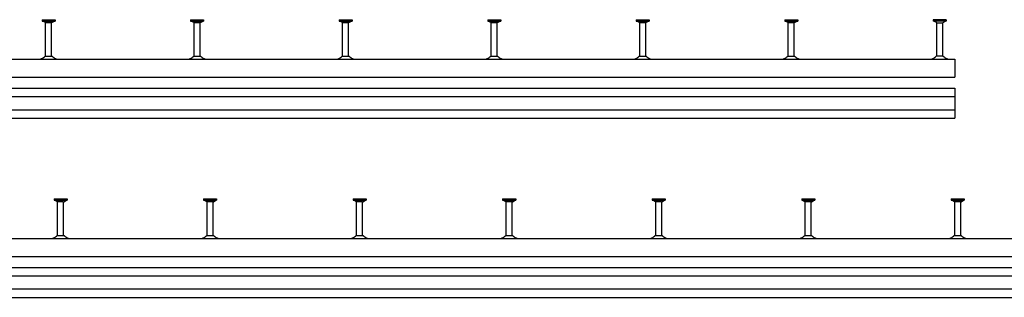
# Model space of a CAD drawing. Header units: millimetres. Extents: x 7963 to 14103, y -477 to 2743.
# Tile 4 of 7: x 9500 to 11146, y -477 to -13. Entities that reach past the tile are written whole.
import ezdxf

# ---------------------------------------------------------------- set-up
doc = ezdxf.new("R2010")
doc.units = ezdxf.units.MM
doc.header["$LTSCALE"] = 10
doc.layers.add('HALFEN', color=2, linetype='CONTINUOUS')

msp = doc.modelspace()

# ---------------------------------------------------------------- linework, layer by layer
at = {"layer": 'HALFEN'}
for p, q in [((9537.3, -12.8), (9559.1, -12.8)), ((9537.3, -12.8), (9537.3, -15)), ((9537.3, -15), (9559.1, -15)), ((9542.7, -17.5), (9538.3, -15)), ((9543.1, -13.3), (9543.1, -14.5)), ((9553.3, -13.3), (9553.3, -14.5)), ((9553.7, -17.5), (9558, -15)), ((9559.1, -12.8), (9559.1, -15)), ((9785.6, -12.8), (9807.4, -12.8)), ((9785.6, -12.8), (9785.6, -15)), ((9785.6, -15), (9807.4, -15)), ((9791, -17.5), (9786.6, -15)), ((9791.4, -13.3), (9791.4, -14.5)), ((9801.6, -13.3), (9801.6, -14.5)), ((9802, -17.5), (9806.3, -15)), ((9807.4, -12.8), (9807.4, -15)), ((10033.9, -12.8), (10055.7, -12.8)), ((10033.9, -12.8), (10033.9, -15)), ((10033.9, -15), (10055.7, -15)), ((10039.3, -17.5), (10035, -15)), ((10039.7, -13.3), (10039.7, -14.5)), ((10049.9, -13.3), (10049.9, -14.5)), ((10050.3, -17.5), (10054.7, -15)), ((10055.7, -12.8), (10055.7, -15)), ((10282.3, -12.8), (10304.1, -12.8)), ((10282.3, -12.8), (10282.3, -15)), ((10282.3, -15), (10304.1, -15)), ((10287.7, -17.5), (10283.3, -15)), ((10288.1, -13.3), (10288.1, -14.5)), ((10298.3, -13.3), (10298.3, -14.5)), ((10298.7, -17.5), (10303, -15)), ((10304.1, -12.8), (10304.1, -15)), ((10530.6, -12.8), (10552.4, -12.8)), ((10530.6, -12.8), (10530.6, -15)), ((10530.6, -15), (10552.4, -15)), ((10536, -17.5), (10531.6, -15)), ((10536.4, -13.3), (10536.4, -14.5)), ((10546.6, -13.3), (10546.6, -14.5)), ((10547, -17.5), (10551.3, -15)), ((10552.4, -12.8), (10552.4, -15)), ((10778.9, -12.8), (10800.7, -12.8)), ((10778.9, -12.8), (10778.9, -15)), ((10778.9, -15), (10800.7, -15)), ((10784.3, -17.5), (10780, -15)), ((10784.7, -13.3), (10784.7, -14.5)), ((10794.9, -13.3), (10794.9, -14.5)), ((10795.3, -17.5), (10799.7, -15)), ((10800.7, -12.8), (10800.7, -15)), ((11049.1, -12.8), (11027.3, -12.8)), ((11027.3, -12.8), (11027.3, -15)), ((11049.1, -15), (11027.3, -15)), ((11032.7, -17.5), (11028.3, -15)), ((11033.1, -13.3), (11033.1, -14.5)), ((11043.3, -13.3), (11043.3, -14.5)), ((11043.7, -17.5), (11048, -15)), ((11049.1, -12.8), (11049.1, -15)), ((9543.2, -74), (9543.2, -18.3)), ((9552.7, -17.8), (9543.7, -17.8)), ((9553.2, -74), (9553.2, -18.3)), ((9791.5, -74), (9791.5, -18.3)), ((9801, -17.8), (9792, -17.8)), ((9801.5, -74), (9801.5, -18.3)), ((10039.8, -74), (10039.8, -18.3)), ((10049.3, -17.8), (10040.3, -17.8)), ((10049.8, -74), (10049.8, -18.3)), ((10288.2, -74), (10288.2, -18.3)), ((10297.7, -17.8), (10288.7, -17.8)), ((10298.2, -74), (10298.2, -18.3)), ((10536.5, -74), (10536.5, -18.3)), ((10546, -17.8), (10537, -17.8)), ((10546.5, -74), (10546.5, -18.3)), ((10784.8, -74), (10784.8, -18.3)), ((10794.3, -17.8), (10785.3, -17.8)), ((10794.8, -74), (10794.8, -18.3)), ((11033.2, -74), (11033.2, -18.3)), ((11033.7, -17.8), (11042.7, -17.8)), ((11043.2, -74), (11043.2, -18.3)), ((8033.2, -79), (11063.2, -79)), ((9542.4, -74), (9553.9, -74)), ((9790.7, -74), (9802.3, -74)), ((10039.1, -74), (10050.6, -74)), ((10287.4, -74), (10298.9, -74)), ((10535.7, -74), (10547.3, -74)), ((10784.1, -74), (10795.6, -74)), ((11043.9, -74), (11032.4, -74)), ((11063.2, -79), (11063.2, -104.2)), ((8033.2, -109), (11063.2, -109)), ((11063.2, -104.2), (11063.2, -109)), ((8033.2, -127.4), (11063.2, -127.4)), ((11063.2, -127.4), (11063.2, -177.4)), ((8033.2, -141.4), (11063.2, -141.4)), ((8033.2, -163.4), (11063.2, -163.4)), ((8033.2, -177.4), (11063.2, -177.4)), ((9557.3, -312.8), (9579.1, -312.8)), ((9557.3, -312.8), (9557.3, -315)), ((9579.1, -312.8), (9579.1, -315)), ((9807.3, -312.8), (9829.1, -312.8)), ((9807.3, -312.8), (9807.3, -315)), ((9829.1, -312.8), (9829.1, -315)), ((10057.3, -312.8), (10079.1, -312.8)), ((10057.3, -312.8), (10057.3, -315)), ((10079.1, -312.8), (10079.1, -315)), ((10307.3, -312.8), (10329.1, -312.8)), ((10307.3, -312.8), (10307.3, -315)), ((10329.1, -312.8), (10329.1, -315)), ((10557.3, -312.8), (10579.1, -312.8)), ((10557.3, -312.8), (10557.3, -315)), ((10579.1, -312.8), (10579.1, -315)), ((10807.3, -312.8), (10829.1, -312.8)), ((10807.3, -312.8), (10807.3, -315)), ((10829.1, -312.8), (10829.1, -315)), ((11057.3, -312.8), (11079.1, -312.8)), ((11057.3, -312.8), (11057.3, -315)), ((11079.1, -312.8), (11079.1, -315)), ((9557.3, -315), (9579.1, -315)), ((9562.7, -317.5), (9558.3, -315)), ((9563.1, -313.3), (9563.1, -314.5)), ((9563.2, -374), (9563.2, -318.3)), ((9572.7, -317.8), (9563.7, -317.8)), ((9573.2, -374), (9573.2, -318.3)), ((9573.3, -313.3), (9573.3, -314.5)), ((9573.7, -317.5), (9578, -315)), ((9807.3, -315), (9829.1, -315)), ((9812.7, -317.5), (9808.3, -315)), ((9813.1, -313.3), (9813.1, -314.5)), ((9813.2, -374), (9813.2, -318.3)), ((9822.7, -317.8), (9813.7, -317.8)), ((9823.2, -374), (9823.2, -318.3)), ((9823.3, -313.3), (9823.3, -314.5)), ((9823.7, -317.5), (9828, -315)), ((10057.3, -315), (10079.1, -315)), ((10062.7, -317.5), (10058.3, -315)), ((10063.1, -313.3), (10063.1, -314.5)), ((10063.2, -374), (10063.2, -318.3)), ((10072.7, -317.8), (10063.7, -317.8)), ((10073.2, -374), (10073.2, -318.3)), ((10073.3, -313.3), (10073.3, -314.5)), ((10073.7, -317.5), (10078, -315)), ((10307.3, -315), (10329.1, -315)), ((10312.7, -317.5), (10308.3, -315)), ((10313.1, -313.3), (10313.1, -314.5)), ((10313.2, -374), (10313.2, -318.3)), ((10322.7, -317.8), (10313.7, -317.8)), ((10323.2, -374), (10323.2, -318.3)), ((10323.3, -313.3), (10323.3, -314.5)), ((10323.7, -317.5), (10328, -315)), ((10557.3, -315), (10579.1, -315)), ((10562.7, -317.5), (10558.3, -315)), ((10563.1, -313.3), (10563.1, -314.5)), ((10563.2, -374), (10563.2, -318.3)), ((10572.7, -317.8), (10563.7, -317.8)), ((10573.2, -374), (10573.2, -318.3)), ((10573.3, -313.3), (10573.3, -314.5)), ((10573.7, -317.5), (10578, -315)), ((10807.3, -315), (10829.1, -315)), ((10812.7, -317.5), (10808.3, -315)), ((10813.1, -313.3), (10813.1, -314.5)), ((10813.2, -374), (10813.2, -318.3)), ((10822.7, -317.8), (10813.7, -317.8)), ((10823.2, -374), (10823.2, -318.3)), ((10823.3, -313.3), (10823.3, -314.5)), ((10823.7, -317.5), (10828, -315)), ((11057.3, -315), (11079.1, -315)), ((11062.7, -317.5), (11058.3, -315)), ((11063.1, -313.3), (11063.1, -314.5)), ((11063.2, -374), (11063.2, -318.3)), ((11072.7, -317.8), (11063.7, -317.8)), ((11073.2, -374), (11073.2, -318.3)), ((11073.3, -313.3), (11073.3, -314.5)), ((11073.7, -317.5), (11078, -315)), ((9562.4, -374), (9573.9, -374)), ((9812.4, -374), (9823.9, -374)), ((10062.4, -374), (10073.9, -374)), ((10312.4, -374), (10323.9, -374)), ((10562.4, -374), (10573.9, -374)), ((10812.4, -374), (10823.9, -374)), ((11062.4, -374), (11073.9, -374)), ((8033.2, -379), (14103.2, -379)), ((8033.2, -409), (14103.2, -409)), ((8033.2, -427.4), (14103.2, -427.4)), ((8033.2, -441.4), (14103.2, -441.4)), ((8033.2, -463.4), (14103.2, -463.4)), ((8033.2, -477.4), (14103.2, -477.4))]:
    msp.add_line(p, q, dxfattribs=at)
for centre, radius, start, end in [((9542.2, -18.3), 1, 0, 60), ((9554.2, -18.3), 1, 120, 180), ((9790.5, -18.3), 1, 0, 60), ((9802.5, -18.3), 1, 120, 180), ((10038.8, -18.3), 1, 0, 60), ((10050.8, -18.3), 1, 120, 180), ((10287.2, -18.3), 1, 0, 60), ((10299.2, -18.3), 1, 120, 180), ((10535.5, -18.3), 1, 0, 60), ((10547.5, -18.3), 1, 120, 180), ((10783.8, -18.3), 1, 0, 60), ((10795.8, -18.3), 1, 120, 180), ((11032.2, -18.3), 1, 0, 60), ((11044.2, -18.3), 1, 120, 180), ((9531.6, -67.2), 11.8, 270, 294.6836), ((9527.3, -57.7), 22.2, 294.6836, 312.9728), ((9569.1, -57.7), 22.2, 227.0272, 245.3164), ((9564.7, -67.2), 11.8, 245.3164, 270), ((9780, -67.2), 11.8, 270, 294.6836), ((9775.6, -57.7), 22.2, 294.6836, 312.9728), ((9817.4, -57.7), 22.2, 227.0272, 245.3164), ((9813, -67.2), 11.8, 245.3164, 270), ((10028.3, -67.2), 11.8, 270, 294.6836), ((10023.9, -57.7), 22.2, 294.6836, 312.9728), ((10065.7, -57.7), 22.2, 227.0272, 245.3164), ((10061.4, -67.2), 11.8, 245.3164, 270), ((10276.6, -67.2), 11.8, 270, 294.6836), ((10272.3, -57.7), 22.2, 294.6836, 312.9728), ((10314.1, -57.7), 22.2, 227.0272, 245.3164), ((10309.7, -67.2), 11.8, 245.3164, 270), ((10525, -67.2), 11.8, 270, 294.6836), ((10520.6, -57.7), 22.2, 294.6836, 312.9728), ((10562.4, -57.7), 22.2, 227.0272, 245.3164), ((10558, -67.2), 11.8, 245.3164, 270), ((10773.3, -67.2), 11.8, 270, 294.6836), ((10768.9, -57.7), 22.2, 294.6836, 312.9728), ((10810.7, -57.7), 22.2, 227.0272, 245.3164), ((10806.4, -67.2), 11.8, 245.3164, 270), ((11021.6, -67.2), 11.8, 270, 294.6836), ((11017.3, -57.7), 22.2, 294.6836, 312.9728), ((11059.1, -57.7), 22.2, 227.0272, 245.3164), ((11054.7, -67.2), 11.8, 245.3164, 270), ((9562.2, -318.3), 1, 0, 60), ((9574.2, -318.3), 1, 120, 180), ((9812.2, -318.3), 1, 0, 60), ((9824.2, -318.3), 1, 120, 180), ((10062.2, -318.3), 1, 0, 60), ((10074.2, -318.3), 1, 120, 180), ((10312.2, -318.3), 1, 0, 60), ((10324.2, -318.3), 1, 120, 180), ((10562.2, -318.3), 1, 0, 60), ((10574.2, -318.3), 1, 120, 180), ((10812.2, -318.3), 1, 0, 60), ((10824.2, -318.3), 1, 120, 180), ((11062.2, -318.3), 1, 0, 60), ((11074.2, -318.3), 1, 120, 180), ((9551.6, -367.2), 11.8, 270, 294.6836), ((9547.3, -357.7), 22.2, 294.6836, 312.9728), ((9589.1, -357.7), 22.2, 227.0272, 245.3164), ((9584.7, -367.2), 11.8, 245.3164, 270), ((9801.6, -367.2), 11.8, 270, 294.6836), ((9797.3, -357.7), 22.2, 294.6836, 312.9728), ((9839.1, -357.7), 22.2, 227.0272, 245.3164), ((9834.7, -367.2), 11.8, 245.3164, 270), ((10051.6, -367.2), 11.8, 270, 294.6836), ((10047.3, -357.7), 22.2, 294.6836, 312.9728), ((10089.1, -357.7), 22.2, 227.0272, 245.3164), ((10084.7, -367.2), 11.8, 245.3164, 270), ((10301.6, -367.2), 11.8, 270, 294.6836), ((10297.3, -357.7), 22.2, 294.6836, 312.9728), ((10339.1, -357.7), 22.2, 227.0272, 245.3164), ((10334.7, -367.2), 11.8, 245.3164, 270), ((10551.6, -367.2), 11.8, 270, 294.6836), ((10547.3, -357.7), 22.2, 294.6836, 312.9728), ((10589.1, -357.7), 22.2, 227.0272, 245.3164), ((10584.7, -367.2), 11.8, 245.3164, 270), ((10801.6, -367.2), 11.8, 270, 294.6836), ((10797.3, -357.7), 22.2, 294.6836, 312.9728), ((10839.1, -357.7), 22.2, 227.0272, 245.3164), ((10834.7, -367.2), 11.8, 245.3164, 270), ((11051.6, -367.2), 11.8, 270, 294.6836), ((11047.3, -357.7), 22.2, 294.6836, 312.9728), ((11089.1, -357.7), 22.2, 227.0272, 245.3164), ((11084.7, -367.2), 11.8, 245.3164, 270)]:
    msp.add_arc(centre, radius, start, end, dxfattribs=at)

doc.saveas('drawing.dxf')
